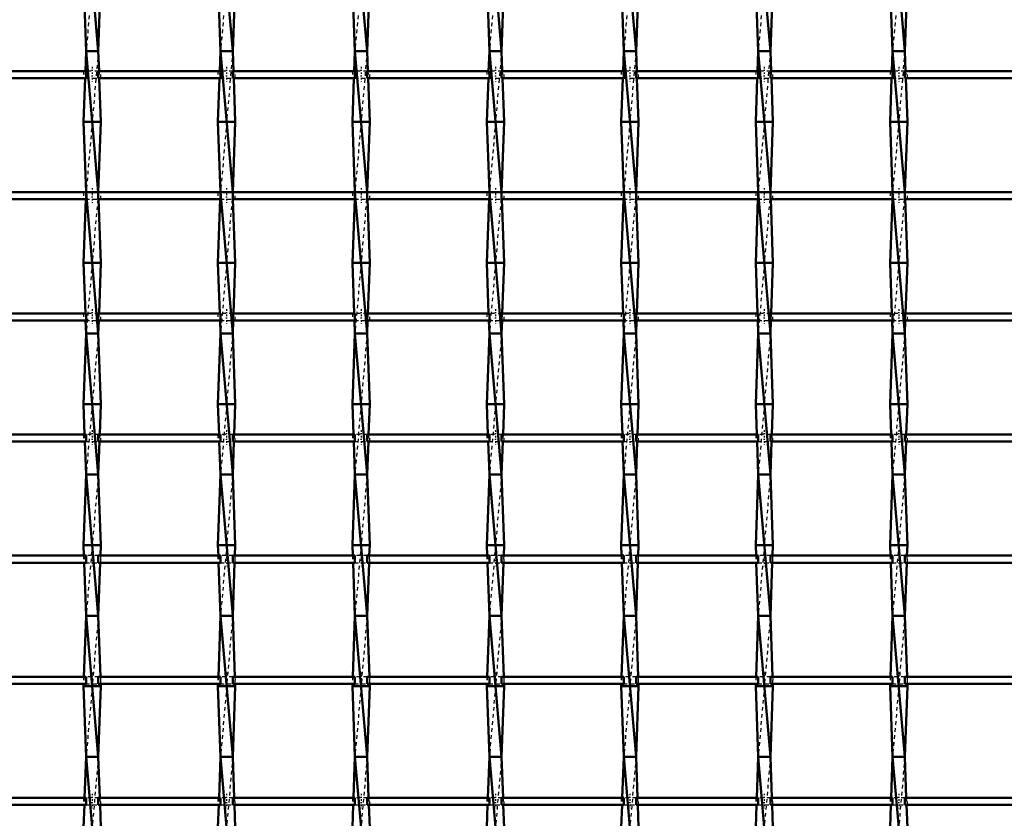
# Model space of a CAD drawing. Header units: millimetres. Extents: x -746 to 532, y -500 to 878.
# Tile 8 of 16: x -173 to 106, y -279 to -53. Entities that reach past the tile are written whole.
import ezdxf

# ---------------------------------------------------------------- set-up
doc = ezdxf.new("R2010")
doc.units = ezdxf.units.MM
doc.linetypes.add('Center', pattern=[1.5, 0.45, -0.5, 0.05, -0.5])
doc.linetypes.add('Dashed', pattern=[2, 1, -1])
for name, color, linetype, lineweight in [('AM_0', 7, 'Continuous', 50), ('AM_7', 7, 'Center', 25), ('AM_9', 6, 'Dashed', 25)]:
    doc.layers.add(name, color=color, linetype=linetype, lineweight=lineweight)

# ---------------------------------------------------------------- blocks, each defined once
blk = doc.blocks.new('9_46i0op5cmz2cym38dftzg85yj________0_in_LSSP2303438211800100035010_4')
at = {"layer": 'AM_0'}
for p, q in [((-154.13, -22), (-150.67, -62)), ((-154.85, -42), (-154.13, -62)), ((-149.95, -42), (-150.67, -62)), ((-154.13, -62), (-154.34, -67.66)), ((-150.67, -62), (-154.13, -62)), ((-154.13, -62), (-150.67, -102)), ((-150.67, -62), (-150.46, -67.66)), ((-154.41, -69.66), (-154.85, -82)), ((-150.39, -69.66), (-149.95, -82)), ((-154.85, -82), (-154.13, -102)), ((-149.95, -82), (-154.85, -82)), ((-149.95, -82), (-150.67, -101.99)), ((-154.13, -102), (-150.67, -142)), ((-150.67, -102), (-154.13, -102)), ((-154.2, -103.99), (-154.85, -122)), ((-150.6, -103.99), (-149.95, -122)), ((-149.95, -122), (-154.85, -122)), ((-154.85, -122), (-154.34, -136.32)), ((-149.95, -122), (-150.46, -136.32)), ((-154.26, -138.32), (-154.13, -142)), ((-150.54, -138.32), (-150.67, -142)), ((-154.13, -142), (-154.85, -162)), ((-154.13, -142), (-150.67, -182)), ((-150.67, -142), (-154.13, -142)), ((-150.67, -142), (-149.95, -162)), ((-149.95, -162), (-154.85, -162)), ((-154.85, -162), (-154.54, -170.65)), ((-149.95, -162), (-150.26, -170.65)), ((-154.47, -172.65), (-154.13, -182)), ((-150.33, -172.65), (-150.67, -182)), ((-154.13, -182), (-154.85, -202)), ((-154.13, -182), (-150.67, -222)), ((-150.67, -182), (-154.13, -182)), ((-150.67, -182), (-149.95, -202)), ((-149.95, -202), (-154.85, -202)), ((-154.85, -202), (-154.74, -204.98)), ((-149.95, -202), (-150.06, -204.98)), ((-154.67, -206.98), (-154.13, -222)), ((-150.13, -206.98), (-150.67, -222)), ((-154.13, -222), (-154.75, -239.31)), ((-154.13, -222), (-150.67, -262)), ((-150.67, -222), (-154.13, -222)), ((-150.67, -222), (-150.05, -239.31)), ((-154.83, -241.31), (-154.85, -242)), ((-154.85, -242), (-154.13, -262)), ((-149.95, -242), (-154.85, -242)), ((-149.95, -242), (-150.67, -262)), ((-149.97, -241.31), (-149.95, -242)), ((-154.13, -262), (-154.55, -273.64)), ((-150.67, -262), (-154.13, -262)), ((-154.13, -262), (-150.67, -302)), ((-150.67, -262), (-150.25, -273.64)), ((-154.62, -275.64), (-154.85, -282)), ((-150.18, -275.64), (-149.95, -282))]:
    blk.add_line(p, q, dxfattribs=at)
at = {"layer": 'AM_9'}
for p, q in [((-150.67, -22), (-154.13, -62)), ((-150.67, -62), (-154.13, -102)), ((-154.34, -67.66), (-154.41, -69.66)), ((-150.46, -67.66), (-150.39, -69.66)), ((-154.13, -102), (-154.2, -103.99)), ((-150.67, -102), (-154.13, -142)), ((-150.67, -101.99), (-150.67, -102)), ((-150.67, -102), (-150.6, -103.99)), ((-154.34, -136.32), (-154.26, -138.32)), ((-150.46, -136.32), (-150.54, -138.32)), ((-150.67, -142), (-154.13, -182)), ((-154.54, -170.65), (-154.47, -172.65)), ((-150.26, -170.65), (-150.33, -172.65)), ((-150.67, -182), (-154.13, -222)), ((-154.74, -204.98), (-154.67, -206.98)), ((-150.06, -204.98), (-150.13, -206.98)), ((-150.67, -222), (-154.13, -262)), ((-154.75, -239.31), (-154.83, -241.31)), ((-150.05, -239.31), (-149.97, -241.31)), ((-150.67, -262), (-154.13, -302)), ((-154.55, -273.64), (-154.62, -275.64)), ((-150.25, -273.64), (-150.18, -275.64))]:
    blk.add_line(p, q, dxfattribs=at)
blk = doc.blocks.new('10_gucr9vk588fyxqdkzhwn89y7b________0_in_LSSP2303438211800100035010_4')
at = {"layer": 'AM_0'}
for p, q in [((-116.03, -22), (-112.57, -62)), ((-116.75, -42), (-116.03, -62)), ((-111.85, -42), (-112.57, -62)), ((-116.03, -62), (-116.24, -67.66)), ((-116.03, -62), (-112.57, -102)), ((-112.57, -62), (-116.03, -62)), ((-112.57, -62), (-112.36, -67.66)), ((-116.31, -69.66), (-116.75, -82)), ((-112.29, -69.66), (-111.85, -82)), ((-116.75, -82), (-116.03, -102)), ((-111.85, -82), (-116.75, -82)), ((-111.85, -82), (-112.57, -101.99)), ((-116.03, -102), (-112.57, -142)), ((-112.57, -102), (-116.03, -102)), ((-116.1, -103.99), (-116.75, -122)), ((-112.5, -103.99), (-111.85, -122)), ((-116.75, -122), (-116.24, -136.32)), ((-111.85, -122), (-116.75, -122)), ((-111.85, -122), (-112.36, -136.32)), ((-116.16, -138.32), (-116.03, -142)), ((-112.44, -138.32), (-112.57, -142)), ((-116.03, -142), (-116.75, -162)), ((-112.57, -142), (-116.03, -142)), ((-116.03, -142), (-112.57, -182)), ((-112.57, -142), (-111.85, -162)), ((-111.85, -162), (-116.75, -162)), ((-116.75, -162), (-116.44, -170.65)), ((-111.85, -162), (-112.16, -170.65)), ((-116.37, -172.65), (-116.03, -182)), ((-112.23, -172.65), (-112.57, -182)), ((-116.03, -182), (-116.75, -202)), ((-116.03, -182), (-112.57, -222)), ((-112.57, -182), (-116.03, -182)), ((-112.57, -182), (-111.85, -202)), ((-111.85, -202), (-116.75, -202)), ((-116.75, -202), (-116.64, -204.98)), ((-111.85, -202), (-111.96, -204.98)), ((-116.57, -206.98), (-116.03, -222)), ((-112.03, -206.98), (-112.57, -222)), ((-116.03, -222), (-116.65, -239.31)), ((-116.03, -222), (-112.57, -262)), ((-112.57, -222), (-116.03, -222)), ((-112.57, -222), (-111.95, -239.31)), ((-116.73, -241.31), (-116.75, -242)), ((-111.85, -242), (-116.75, -242)), ((-116.75, -242), (-116.03, -262)), ((-111.85, -242), (-112.57, -262)), ((-111.87, -241.31), (-111.85, -242)), ((-116.03, -262), (-116.45, -273.64)), ((-116.03, -262), (-112.57, -302)), ((-112.57, -262), (-116.03, -262)), ((-112.57, -262), (-112.15, -273.64)), ((-116.52, -275.64), (-116.75, -282)), ((-112.08, -275.64), (-111.85, -282))]:
    blk.add_line(p, q, dxfattribs=at)
at = {"layer": 'AM_9'}
for p, q in [((-112.57, -22), (-116.03, -62)), ((-112.57, -62), (-116.03, -102)), ((-116.24, -67.66), (-116.31, -69.66)), ((-112.36, -67.66), (-112.29, -69.66)), ((-116.03, -102), (-116.1, -103.99)), ((-112.57, -102), (-116.03, -142)), ((-112.57, -101.99), (-112.57, -102)), ((-112.57, -102), (-112.5, -103.99)), ((-116.24, -136.32), (-116.16, -138.32)), ((-112.36, -136.32), (-112.44, -138.32)), ((-112.57, -142), (-116.03, -182)), ((-116.44, -170.65), (-116.37, -172.65)), ((-112.16, -170.65), (-112.23, -172.65)), ((-112.57, -182), (-116.03, -222)), ((-116.64, -204.98), (-116.57, -206.98)), ((-111.96, -204.98), (-112.03, -206.98)), ((-112.57, -222), (-116.03, -262)), ((-116.65, -239.31), (-116.73, -241.31)), ((-111.95, -239.31), (-111.87, -241.31)), ((-112.57, -262), (-116.03, -302)), ((-116.45, -273.64), (-116.52, -275.64)), ((-112.15, -273.64), (-112.08, -275.64))]:
    blk.add_line(p, q, dxfattribs=at)
blk = doc.blocks.new('11_9jeyl3pozs5ctkztnhtg4qyzk________0_in_LSSP2303438211800100035010_4')
at = {"layer": 'AM_0'}
for p, q in [((-77.93, -22), (-74.47, -62)), ((-78.65, -42), (-77.93, -62)), ((-73.75, -42), (-74.47, -62)), ((-77.93, -62), (-78.14, -67.66)), ((-77.93, -62), (-74.47, -102)), ((-74.47, -62), (-77.93, -62)), ((-74.47, -62), (-74.26, -67.66)), ((-78.21, -69.66), (-78.65, -82)), ((-74.19, -69.66), (-73.75, -82)), ((-78.65, -82), (-77.93, -102)), ((-73.75, -82), (-78.65, -82)), ((-73.75, -82), (-74.47, -101.99)), ((-77.93, -102), (-74.47, -142)), ((-74.47, -102), (-77.93, -102)), ((-78, -103.99), (-78.65, -122)), ((-74.4, -103.99), (-73.75, -122)), ((-78.65, -122), (-78.14, -136.32)), ((-73.75, -122), (-78.65, -122)), ((-73.75, -122), (-74.26, -136.32)), ((-78.06, -138.32), (-77.93, -142)), ((-74.34, -138.32), (-74.47, -142)), ((-77.93, -142), (-78.65, -162)), ((-74.47, -142), (-77.93, -142)), ((-77.93, -142), (-74.47, -182)), ((-74.47, -142), (-73.75, -162)), ((-73.75, -162), (-78.65, -162)), ((-78.65, -162), (-78.34, -170.65)), ((-73.75, -162), (-74.06, -170.65)), ((-78.27, -172.65), (-77.93, -182)), ((-74.13, -172.65), (-74.47, -182)), ((-77.93, -182), (-78.65, -202)), ((-74.47, -182), (-77.93, -182)), ((-77.93, -182), (-74.47, -222)), ((-74.47, -182), (-73.75, -202)), ((-73.75, -202), (-78.65, -202)), ((-78.65, -202), (-78.54, -204.98)), ((-73.75, -202), (-73.86, -204.98)), ((-78.47, -206.98), (-77.93, -222)), ((-73.93, -206.98), (-74.47, -222)), ((-77.93, -222), (-78.55, -239.31)), ((-77.93, -222), (-74.47, -262)), ((-74.47, -222), (-77.93, -222)), ((-74.47, -222), (-73.85, -239.31)), ((-78.63, -241.31), (-78.65, -242)), ((-78.65, -242), (-77.93, -262)), ((-73.75, -242), (-78.65, -242)), ((-73.75, -242), (-74.47, -262)), ((-73.77, -241.31), (-73.75, -242)), ((-77.93, -262), (-78.35, -273.64)), ((-77.93, -262), (-74.47, -302)), ((-74.47, -262), (-77.93, -262)), ((-74.47, -262), (-74.05, -273.64)), ((-78.42, -275.64), (-78.65, -282)), ((-73.98, -275.64), (-73.75, -282))]:
    blk.add_line(p, q, dxfattribs=at)
at = {"layer": 'AM_9'}
for p, q in [((-74.47, -22), (-77.93, -62)), ((-74.47, -62), (-77.93, -102)), ((-78.14, -67.66), (-78.21, -69.66)), ((-74.26, -67.66), (-74.19, -69.66)), ((-77.93, -102), (-78, -103.99)), ((-74.47, -102), (-77.93, -142)), ((-74.47, -101.99), (-74.47, -102)), ((-74.47, -102), (-74.4, -103.99)), ((-78.14, -136.32), (-78.06, -138.32)), ((-74.26, -136.32), (-74.34, -138.32)), ((-74.47, -142), (-77.93, -182)), ((-78.34, -170.65), (-78.27, -172.65)), ((-74.06, -170.65), (-74.13, -172.65)), ((-74.47, -182), (-77.93, -222)), ((-78.54, -204.98), (-78.47, -206.98)), ((-73.86, -204.98), (-73.93, -206.98)), ((-74.47, -222), (-77.93, -262)), ((-78.55, -239.31), (-78.63, -241.31)), ((-73.85, -239.31), (-73.77, -241.31)), ((-74.47, -262), (-77.93, -302)), ((-78.35, -273.64), (-78.42, -275.64)), ((-74.05, -273.64), (-73.98, -275.64))]:
    blk.add_line(p, q, dxfattribs=at)
blk = doc.blocks.new('12_7egzcn4bgrqp8jsu6ovi1uvje________0_in_LSSP2303438211800100035010_4')
at = {"layer": 'AM_0'}
for p, q in [((-39.83, -22), (-36.37, -62)), ((-40.55, -42), (-39.83, -62)), ((-35.65, -42), (-36.37, -62)), ((-39.83, -62), (-40.04, -67.66)), ((-39.83, -62), (-36.37, -102)), ((-36.37, -62), (-39.83, -62)), ((-36.37, -62), (-36.16, -67.66)), ((-40.11, -69.66), (-40.55, -82)), ((-36.09, -69.66), (-35.65, -82)), ((-35.65, -82), (-40.55, -82)), ((-40.55, -82), (-39.83, -102)), ((-35.65, -82), (-36.37, -101.99)), ((-39.83, -102), (-36.37, -142)), ((-36.37, -102), (-39.83, -102)), ((-39.9, -103.99), (-40.55, -122)), ((-36.3, -103.99), (-35.65, -122)), ((-35.65, -122), (-40.55, -122)), ((-40.55, -122), (-40.04, -136.32)), ((-35.65, -122), (-36.16, -136.32)), ((-39.96, -138.32), (-39.83, -142)), ((-36.24, -138.32), (-36.37, -142)), ((-39.83, -142), (-40.55, -162)), ((-39.83, -142), (-36.37, -182)), ((-36.37, -142), (-39.83, -142)), ((-36.37, -142), (-35.65, -162)), ((-35.65, -162), (-40.55, -162)), ((-40.55, -162), (-40.24, -170.65)), ((-35.65, -162), (-35.96, -170.65)), ((-40.17, -172.65), (-39.83, -182)), ((-36.03, -172.65), (-36.37, -182)), ((-39.83, -182), (-40.55, -202)), ((-39.83, -182), (-36.37, -222)), ((-36.37, -182), (-39.83, -182)), ((-36.37, -182), (-35.65, -202)), ((-40.55, -202), (-40.44, -204.98)), ((-35.65, -202), (-40.55, -202)), ((-35.65, -202), (-35.76, -204.98)), ((-40.37, -206.98), (-39.83, -222)), ((-35.83, -206.98), (-36.37, -222)), ((-39.83, -222), (-40.45, -239.31)), ((-39.83, -222), (-36.37, -262)), ((-36.37, -222), (-39.83, -222)), ((-36.37, -222), (-35.75, -239.31)), ((-40.53, -241.31), (-40.55, -242)), ((-35.65, -242), (-40.55, -242)), ((-40.55, -242), (-39.83, -262)), ((-35.65, -242), (-36.37, -262)), ((-35.67, -241.31), (-35.65, -242)), ((-39.83, -262), (-40.25, -273.64)), ((-39.83, -262), (-36.37, -302)), ((-36.37, -262), (-39.83, -262)), ((-36.37, -262), (-35.95, -273.64)), ((-40.32, -275.64), (-40.55, -282)), ((-35.88, -275.64), (-35.65, -282))]:
    blk.add_line(p, q, dxfattribs=at)
at = {"layer": 'AM_9'}
for p, q in [((-36.37, -22), (-39.83, -62)), ((-36.37, -62), (-39.83, -102)), ((-40.04, -67.66), (-40.11, -69.66)), ((-36.16, -67.66), (-36.09, -69.66)), ((-39.83, -102), (-39.9, -103.99)), ((-36.37, -102), (-39.83, -142)), ((-36.37, -101.99), (-36.37, -102)), ((-36.37, -102), (-36.3, -103.99)), ((-40.04, -136.32), (-39.96, -138.32)), ((-36.16, -136.32), (-36.24, -138.32)), ((-36.37, -142), (-39.83, -182)), ((-40.24, -170.65), (-40.17, -172.65)), ((-35.96, -170.65), (-36.03, -172.65)), ((-36.37, -182), (-39.83, -222)), ((-40.44, -204.98), (-40.37, -206.98)), ((-35.76, -204.98), (-35.83, -206.98)), ((-36.37, -222), (-39.83, -262)), ((-40.45, -239.31), (-40.53, -241.31)), ((-35.75, -239.31), (-35.67, -241.31)), ((-36.37, -262), (-39.83, -302)), ((-40.25, -273.64), (-40.32, -275.64)), ((-35.95, -273.64), (-35.88, -275.64))]:
    blk.add_line(p, q, dxfattribs=at)
blk = doc.blocks.new('13_pkba8w74onnq8aukz9qilmabv________0_in_LSSP2303438211800100035010_4')
at = {"layer": 'AM_0'}
for p, q in [((-1.73, -22), (1.73, -62)), ((-2.45, -42), (-1.73, -62)), ((2.45, -42), (1.73, -62)), ((-1.73, -62), (-1.94, -67.66)), ((-1.73, -62), (1.73, -102)), ((1.73, -62), (-1.73, -62)), ((1.73, -62), (1.94, -67.66)), ((-2.01, -69.66), (-2.45, -82)), ((2.01, -69.66), (2.45, -82)), ((2.45, -82), (-2.45, -82)), ((-2.45, -82), (-1.73, -102)), ((2.45, -82), (1.73, -101.99)), ((-1.73, -102), (1.73, -142)), ((1.73, -102), (-1.73, -102)), ((-1.8, -103.99), (-2.45, -122)), ((1.8, -103.99), (2.45, -122)), ((2.45, -122), (-2.45, -122)), ((-2.45, -122), (-1.94, -136.32)), ((2.45, -122), (1.94, -136.32)), ((-1.86, -138.32), (-1.73, -142)), ((1.86, -138.32), (1.73, -142)), ((-1.73, -142), (-2.45, -162)), ((-1.73, -142), (1.73, -182)), ((1.73, -142), (-1.73, -142)), ((1.73, -142), (2.45, -162)), ((2.45, -162), (-2.45, -162)), ((-2.45, -162), (-2.14, -170.65)), ((2.45, -162), (2.14, -170.65)), ((-2.07, -172.65), (-1.73, -182)), ((2.07, -172.65), (1.73, -182)), ((-1.73, -182), (-2.45, -202)), ((-1.73, -182), (1.73, -222)), ((1.73, -182), (-1.73, -182)), ((1.73, -182), (2.45, -202)), ((-2.45, -202), (-2.34, -204.98)), ((2.45, -202), (-2.45, -202)), ((2.45, -202), (2.34, -204.98)), ((-2.27, -206.98), (-1.73, -222)), ((2.27, -206.98), (1.73, -222)), ((-1.73, -222), (-2.35, -239.31)), ((-1.73, -222), (1.73, -262)), ((1.73, -222), (-1.73, -222)), ((1.73, -222), (2.35, -239.31)), ((-2.43, -241.31), (-2.45, -242)), ((2.45, -242), (-2.45, -242)), ((-2.45, -242), (-1.73, -262)), ((2.45, -242), (1.73, -262)), ((2.43, -241.31), (2.45, -242)), ((-1.73, -262), (-2.15, -273.64)), ((-1.73, -262), (1.73, -302)), ((1.73, -262), (-1.73, -262)), ((1.73, -262), (2.15, -273.64)), ((-2.22, -275.64), (-2.45, -282)), ((2.22, -275.64), (2.45, -282))]:
    blk.add_line(p, q, dxfattribs=at)
at = {"layer": 'AM_9'}
for p, q in [((1.73, -22), (-1.73, -62)), ((1.73, -62), (-1.73, -102)), ((-1.94, -67.66), (-2.01, -69.66)), ((1.94, -67.66), (2.01, -69.66)), ((-1.73, -102), (-1.8, -103.99)), ((1.73, -102), (-1.73, -142)), ((1.73, -101.99), (1.73, -102)), ((1.73, -102), (1.8, -103.99)), ((-1.94, -136.32), (-1.86, -138.32)), ((1.94, -136.32), (1.86, -138.32)), ((1.73, -142), (-1.73, -182)), ((-2.14, -170.65), (-2.07, -172.65)), ((2.14, -170.65), (2.07, -172.65)), ((1.73, -182), (-1.73, -222)), ((-2.34, -204.98), (-2.27, -206.98)), ((2.34, -204.98), (2.27, -206.98)), ((1.73, -222), (-1.73, -262)), ((-2.35, -239.31), (-2.43, -241.31)), ((2.35, -239.31), (2.43, -241.31)), ((1.73, -262), (-1.73, -302)), ((-2.15, -273.64), (-2.22, -275.64)), ((2.15, -273.64), (2.22, -275.64))]:
    blk.add_line(p, q, dxfattribs=at)
blk = doc.blocks.new('14_75t9is8yfoc9065000ngrv4vb________0_in_LSSP2303438211800100035010_4')
at = {"layer": 'AM_0'}
for p, q in [((36.37, -22), (39.83, -62)), ((35.65, -42), (36.37, -62)), ((40.55, -42), (39.83, -62)), ((36.37, -62), (36.16, -67.66)), ((36.37, -62), (39.83, -102)), ((39.83, -62), (36.37, -62)), ((39.83, -62), (40.04, -67.66)), ((36.09, -69.66), (35.65, -82)), ((40.11, -69.66), (40.55, -82)), ((35.65, -82), (36.37, -102)), ((40.55, -82), (35.65, -82)), ((40.55, -82), (39.83, -101.99)), ((36.37, -102), (39.83, -142)), ((39.83, -102), (36.37, -102)), ((36.3, -103.99), (35.65, -122)), ((39.9, -103.99), (40.55, -122)), ((35.65, -122), (36.16, -136.32)), ((40.55, -122), (35.65, -122)), ((40.55, -122), (40.04, -136.32)), ((36.24, -138.32), (36.37, -142)), ((39.96, -138.32), (39.83, -142)), ((36.37, -142), (35.65, -162)), ((36.37, -142), (39.83, -182)), ((39.83, -142), (36.37, -142)), ((39.83, -142), (40.55, -162)), ((40.55, -162), (35.65, -162)), ((35.65, -162), (35.96, -170.65)), ((40.55, -162), (40.24, -170.65)), ((36.03, -172.65), (36.37, -182)), ((40.17, -172.65), (39.83, -182)), ((36.37, -182), (35.65, -202)), ((36.37, -182), (39.83, -222)), ((39.83, -182), (36.37, -182)), ((39.83, -182), (40.55, -202)), ((40.55, -202), (35.65, -202)), ((35.65, -202), (35.76, -204.98)), ((40.55, -202), (40.44, -204.98)), ((35.83, -206.98), (36.37, -222)), ((40.37, -206.98), (39.83, -222)), ((36.37, -222), (35.75, -239.31)), ((36.37, -222), (39.83, -262)), ((39.83, -222), (36.37, -222)), ((39.83, -222), (40.45, -239.31)), ((35.67, -241.31), (35.65, -242)), ((40.55, -242), (35.65, -242)), ((35.65, -242), (36.37, -262)), ((40.55, -242), (39.83, -262)), ((40.53, -241.31), (40.55, -242)), ((36.37, -262), (35.95, -273.64)), ((36.37, -262), (39.83, -302)), ((39.83, -262), (36.37, -262)), ((39.83, -262), (40.25, -273.64)), ((35.88, -275.64), (35.65, -282)), ((40.32, -275.64), (40.55, -282))]:
    blk.add_line(p, q, dxfattribs=at)
at = {"layer": 'AM_9'}
for p, q in [((39.83, -22), (36.37, -62)), ((39.83, -62), (36.37, -102)), ((36.16, -67.66), (36.09, -69.66)), ((40.04, -67.66), (40.11, -69.66)), ((36.37, -102), (36.3, -103.99)), ((39.83, -102), (36.37, -142)), ((39.83, -101.99), (39.83, -102)), ((39.83, -102), (39.9, -103.99)), ((36.16, -136.32), (36.24, -138.32)), ((40.04, -136.32), (39.96, -138.32)), ((39.83, -142), (36.37, -182)), ((35.96, -170.65), (36.03, -172.65)), ((40.24, -170.65), (40.17, -172.65)), ((39.83, -182), (36.37, -222)), ((35.76, -204.98), (35.83, -206.98)), ((40.44, -204.98), (40.37, -206.98)), ((39.83, -222), (36.37, -262)), ((35.75, -239.31), (35.67, -241.31)), ((40.45, -239.31), (40.53, -241.31)), ((39.83, -262), (36.37, -302)), ((35.95, -273.64), (35.88, -275.64)), ((40.25, -273.64), (40.32, -275.64))]:
    blk.add_line(p, q, dxfattribs=at)
blk = doc.blocks.new('15_100idx0arfyi43uvn815dof4g________0_in_LSSP2303438211800100035010_4')
at = {"layer": 'AM_0'}
for p, q in [((74.47, -22), (77.93, -62)), ((73.75, -42), (74.47, -62)), ((78.65, -42), (77.93, -62)), ((74.47, -62), (74.26, -67.66)), ((74.47, -62), (77.93, -102)), ((77.93, -62), (74.47, -62)), ((77.93, -62), (78.14, -67.66)), ((74.19, -69.66), (73.75, -82)), ((78.21, -69.66), (78.65, -82)), ((78.65, -82), (73.75, -82)), ((73.75, -82), (74.47, -102)), ((78.65, -82), (77.93, -101.99)), ((74.47, -102), (77.93, -142)), ((77.93, -102), (74.47, -102)), ((74.4, -103.99), (73.75, -122)), ((78, -103.99), (78.65, -122)), ((73.75, -122), (74.26, -136.32)), ((78.65, -122), (73.75, -122)), ((78.65, -122), (78.14, -136.32)), ((74.34, -138.32), (74.47, -142)), ((78.06, -138.32), (77.93, -142)), ((74.47, -142), (73.75, -162)), ((77.93, -142), (74.47, -142)), ((74.47, -142), (77.93, -182)), ((77.93, -142), (78.65, -162)), ((78.65, -162), (73.75, -162)), ((73.75, -162), (74.06, -170.65)), ((78.65, -162), (78.34, -170.65)), ((74.13, -172.65), (74.47, -182)), ((78.27, -172.65), (77.93, -182)), ((74.47, -182), (73.75, -202)), ((77.93, -182), (74.47, -182)), ((74.47, -182), (77.93, -222)), ((77.93, -182), (78.65, -202)), ((78.65, -202), (73.75, -202)), ((73.75, -202), (73.86, -204.98)), ((78.65, -202), (78.54, -204.98)), ((73.93, -206.98), (74.47, -222)), ((78.47, -206.98), (77.93, -222)), ((74.47, -222), (73.85, -239.31)), ((74.47, -222), (77.93, -262)), ((77.93, -222), (74.47, -222)), ((77.93, -222), (78.55, -239.31)), ((73.77, -241.31), (73.75, -242)), ((78.65, -242), (73.75, -242)), ((73.75, -242), (74.47, -262)), ((78.65, -242), (77.93, -262)), ((78.63, -241.31), (78.65, -242)), ((74.47, -262), (74.05, -273.64)), ((74.47, -262), (77.93, -302)), ((77.93, -262), (74.47, -262)), ((77.93, -262), (78.35, -273.64)), ((73.98, -275.64), (73.75, -282)), ((78.42, -275.64), (78.65, -282))]:
    blk.add_line(p, q, dxfattribs=at)
at = {"layer": 'AM_9'}
for p, q in [((77.93, -22), (74.47, -62)), ((77.93, -62), (74.47, -102)), ((74.26, -67.66), (74.19, -69.66)), ((78.14, -67.66), (78.21, -69.66)), ((74.47, -102), (74.4, -103.99)), ((77.93, -102), (74.47, -142)), ((77.93, -101.99), (77.93, -102)), ((77.93, -102), (78, -103.99)), ((74.26, -136.32), (74.34, -138.32)), ((78.14, -136.32), (78.06, -138.32)), ((77.93, -142), (74.47, -182)), ((74.06, -170.65), (74.13, -172.65)), ((78.34, -170.65), (78.27, -172.65)), ((77.93, -182), (74.47, -222)), ((73.86, -204.98), (73.93, -206.98)), ((78.54, -204.98), (78.47, -206.98)), ((77.93, -222), (74.47, -262)), ((73.85, -239.31), (73.77, -241.31)), ((78.55, -239.31), (78.63, -241.31)), ((77.93, -262), (74.47, -302)), ((74.05, -273.64), (73.98, -275.64)), ((78.35, -273.64), (78.42, -275.64))]:
    blk.add_line(p, q, dxfattribs=at)
blk = doc.blocks.new('31_w94egybavsfqn215ydkq1z0ic________0_in_LSSP2303438211800100035010_4')
at = {"layer": 'AM_0'}
for p, q in [((-154.13, -273.64), (-188.77, -273.64)), ((-154.13, -275.64), (-188.77, -275.64)), ((-154.13, -273.64), (-154.13, -275.64)), ((-150.67, -275.64), (-150.67, -273.64)), ((-116.03, -273.64), (-150.67, -273.64)), ((-116.03, -275.64), (-150.67, -275.64)), ((-116.03, -273.64), (-116.03, -275.64)), ((-77.93, -273.64), (-112.57, -273.64)), ((-112.57, -275.64), (-112.57, -273.64)), ((-77.93, -275.64), (-112.57, -275.64)), ((-77.93, -273.64), (-77.93, -275.64)), ((-74.47, -275.64), (-74.47, -273.64)), ((-39.83, -273.64), (-74.47, -273.64)), ((-39.83, -275.64), (-74.47, -275.64)), ((-39.83, -273.64), (-39.83, -275.64)), ((-36.37, -275.64), (-36.37, -273.64)), ((-1.73, -273.64), (-36.37, -273.64)), ((-1.73, -275.64), (-36.37, -275.64)), ((-1.73, -273.64), (-1.73, -275.64)), ((1.73, -275.64), (1.73, -273.64)), ((36.37, -273.64), (1.73, -273.64)), ((36.37, -275.64), (1.73, -275.64)), ((36.37, -273.64), (36.37, -275.64)), ((39.83, -275.64), (39.83, -273.64)), ((74.47, -273.64), (39.83, -273.64)), ((74.47, -275.64), (39.83, -275.64)), ((74.47, -273.64), (74.47, -275.64)), ((77.93, -275.64), (77.93, -273.64)), ((112.57, -273.64), (77.93, -273.64)), ((112.57, -275.64), (77.93, -275.64))]:
    blk.add_line(p, q, dxfattribs=at)
at = {"layer": 'AM_7'}
for p, q in [((-152.4, -272.44), (-152.4, -276.84)), ((-114.3, -272.44), (-114.3, -276.84)), ((-76.2, -272.44), (-76.2, -276.84)), ((-38.1, -272.44), (-38.1, -276.84)), ((0, -272.44), (0, -276.84)), ((38.1, -272.44), (38.1, -276.84)), ((76.2, -272.44), (76.2, -276.84))]:
    blk.add_line(p, q, dxfattribs=at)
at = {"layer": 'AM_9'}
for p, q in [((-154.85, -273.64), (-154.85, -275.64)), ((-150.67, -273.64), (-154.13, -273.64)), ((-154.13, -275.64), (-150.67, -275.64)), ((-149.95, -275.64), (-149.95, -273.64)), ((-116.75, -273.64), (-116.75, -275.64)), ((-112.57, -273.64), (-116.03, -273.64)), ((-116.03, -275.64), (-112.57, -275.64)), ((-111.85, -275.64), (-111.85, -273.64)), ((-78.65, -273.64), (-78.65, -275.64)), ((-74.47, -273.64), (-77.93, -273.64)), ((-77.93, -275.64), (-74.47, -275.64)), ((-73.75, -275.64), (-73.75, -273.64)), ((-40.55, -273.64), (-40.55, -275.64)), ((-36.37, -273.64), (-39.83, -273.64)), ((-39.83, -275.64), (-36.37, -275.64)), ((-35.65, -275.64), (-35.65, -273.64)), ((-2.45, -273.64), (-2.45, -275.64)), ((1.73, -273.64), (-1.73, -273.64)), ((-1.73, -275.64), (1.73, -275.64)), ((2.45, -275.64), (2.45, -273.64)), ((35.65, -273.64), (35.65, -275.64)), ((39.83, -273.64), (36.37, -273.64)), ((36.37, -275.64), (39.83, -275.64)), ((40.55, -275.64), (40.55, -273.64)), ((73.75, -273.64), (73.75, -275.64)), ((77.93, -273.64), (74.47, -273.64)), ((74.47, -275.64), (77.93, -275.64)), ((78.65, -275.64), (78.65, -273.64))]:
    blk.add_line(p, q, dxfattribs=at)
blk = doc.blocks.new('32_7j2u2g4rahm8mrwjf2ma18mql________0_in_LSSP2303438211800100035010_4')
at = {"layer": 'AM_0'}
for p, q in [((-154.13, -239.31), (-188.77, -239.31)), ((-154.13, -239.31), (-154.13, -241.31)), ((-116.03, -239.31), (-150.67, -239.31)), ((-150.67, -241.31), (-150.67, -239.31)), ((-116.03, -239.31), (-116.03, -241.31)), ((-112.57, -241.31), (-112.57, -239.31)), ((-77.93, -239.31), (-112.57, -239.31)), ((-77.93, -239.31), (-77.93, -241.31)), ((-74.47, -241.31), (-74.47, -239.31)), ((-39.83, -239.31), (-74.47, -239.31)), ((-39.83, -239.31), (-39.83, -241.31)), ((-36.37, -241.31), (-36.37, -239.31)), ((-1.73, -239.31), (-36.37, -239.31)), ((-1.73, -239.31), (-1.73, -241.31)), ((1.73, -241.31), (1.73, -239.31)), ((36.37, -239.31), (1.73, -239.31)), ((36.37, -239.31), (36.37, -241.31)), ((39.83, -241.31), (39.83, -239.31)), ((74.47, -239.31), (39.83, -239.31)), ((74.47, -239.31), (74.47, -241.31)), ((77.93, -241.31), (77.93, -239.31)), ((112.57, -239.31), (77.93, -239.31)), ((-154.13, -241.31), (-188.77, -241.31)), ((-116.03, -241.31), (-150.67, -241.31)), ((-77.93, -241.31), (-112.57, -241.31)), ((-39.83, -241.31), (-74.47, -241.31)), ((-1.73, -241.31), (-36.37, -241.31)), ((36.37, -241.31), (1.73, -241.31)), ((74.47, -241.31), (39.83, -241.31)), ((112.57, -241.31), (77.93, -241.31))]:
    blk.add_line(p, q, dxfattribs=at)
at = {"layer": 'AM_7'}
for p, q in [((-152.4, -238.11), (-152.4, -242.51)), ((-114.3, -238.11), (-114.3, -242.51)), ((-76.2, -238.11), (-76.2, -242.51)), ((-38.1, -238.11), (-38.1, -242.51)), ((0, -238.11), (0, -242.51)), ((38.1, -238.11), (38.1, -242.51)), ((76.2, -238.11), (76.2, -242.51))]:
    blk.add_line(p, q, dxfattribs=at)
at = {"layer": 'AM_9'}
for p, q in [((-154.85, -239.31), (-154.85, -241.31)), ((-150.67, -239.31), (-154.13, -239.31)), ((-149.95, -241.31), (-149.95, -239.31)), ((-116.75, -239.31), (-116.75, -241.31)), ((-112.57, -239.31), (-116.03, -239.31)), ((-111.85, -241.31), (-111.85, -239.31)), ((-78.65, -239.31), (-78.65, -241.31)), ((-74.47, -239.31), (-77.93, -239.31)), ((-73.75, -241.31), (-73.75, -239.31)), ((-40.55, -239.31), (-40.55, -241.31)), ((-36.37, -239.31), (-39.83, -239.31)), ((-35.65, -241.31), (-35.65, -239.31)), ((-2.45, -239.31), (-2.45, -241.31)), ((1.73, -239.31), (-1.73, -239.31)), ((2.45, -241.31), (2.45, -239.31)), ((35.65, -239.31), (35.65, -241.31)), ((39.83, -239.31), (36.37, -239.31)), ((40.55, -241.31), (40.55, -239.31)), ((73.75, -239.31), (73.75, -241.31)), ((77.93, -239.31), (74.47, -239.31)), ((78.65, -241.31), (78.65, -239.31)), ((-154.13, -241.31), (-150.67, -241.31)), ((-116.03, -241.31), (-112.57, -241.31)), ((-77.93, -241.31), (-74.47, -241.31)), ((-39.83, -241.31), (-36.37, -241.31)), ((-1.73, -241.31), (1.73, -241.31)), ((36.37, -241.31), (39.83, -241.31)), ((74.47, -241.31), (77.93, -241.31))]:
    blk.add_line(p, q, dxfattribs=at)
blk = doc.blocks.new('33_xxfocdjluecign4nla3bq3vjw________0_in_LSSP2303438211800100035010_4')
at = {"layer": 'AM_0'}
for p, q in [((-154.13, -204.98), (-188.77, -204.98)), ((-154.13, -204.98), (-154.13, -206.98)), ((-150.67, -206.98), (-150.67, -204.98)), ((-116.03, -204.98), (-150.67, -204.98)), ((-116.03, -204.98), (-116.03, -206.98)), ((-112.57, -206.98), (-112.57, -204.98)), ((-77.93, -204.98), (-112.57, -204.98)), ((-77.93, -204.98), (-77.93, -206.98)), ((-39.83, -204.98), (-74.47, -204.98)), ((-74.47, -206.98), (-74.47, -204.98)), ((-39.83, -204.98), (-39.83, -206.98)), ((-36.37, -206.98), (-36.37, -204.98)), ((-1.73, -204.98), (-36.37, -204.98)), ((-1.73, -204.98), (-1.73, -206.98)), ((1.73, -206.98), (1.73, -204.98)), ((36.37, -204.98), (1.73, -204.98)), ((36.37, -204.98), (36.37, -206.98)), ((39.83, -206.98), (39.83, -204.98)), ((74.47, -204.98), (39.83, -204.98)), ((74.47, -204.98), (74.47, -206.98)), ((77.93, -206.98), (77.93, -204.98)), ((112.57, -204.98), (77.93, -204.98)), ((-154.13, -206.98), (-188.77, -206.98)), ((-116.03, -206.98), (-150.67, -206.98)), ((-77.93, -206.98), (-112.57, -206.98)), ((-39.83, -206.98), (-74.47, -206.98)), ((-1.73, -206.98), (-36.37, -206.98)), ((36.37, -206.98), (1.73, -206.98)), ((74.47, -206.98), (39.83, -206.98)), ((112.57, -206.98), (77.93, -206.98))]:
    blk.add_line(p, q, dxfattribs=at)
at = {"layer": 'AM_7'}
for p, q in [((-152.4, -203.78), (-152.4, -208.18)), ((-114.3, -203.78), (-114.3, -208.18)), ((-76.2, -203.78), (-76.2, -208.18)), ((-38.1, -203.78), (-38.1, -208.18)), ((0, -203.78), (0, -208.18)), ((38.1, -203.78), (38.1, -208.18)), ((76.2, -203.78), (76.2, -208.18))]:
    blk.add_line(p, q, dxfattribs=at)
at = {"layer": 'AM_9'}
for p, q in [((-154.85, -204.98), (-154.85, -206.98)), ((-150.67, -204.98), (-154.13, -204.98)), ((-149.95, -206.98), (-149.95, -204.98)), ((-116.75, -204.98), (-116.75, -206.98)), ((-112.57, -204.98), (-116.03, -204.98)), ((-111.85, -206.98), (-111.85, -204.98)), ((-78.65, -204.98), (-78.65, -206.98)), ((-74.47, -204.98), (-77.93, -204.98)), ((-73.75, -206.98), (-73.75, -204.98)), ((-40.55, -204.98), (-40.55, -206.98)), ((-36.37, -204.98), (-39.83, -204.98)), ((-35.65, -206.98), (-35.65, -204.98)), ((-2.45, -204.98), (-2.45, -206.98)), ((1.73, -204.98), (-1.73, -204.98)), ((2.45, -206.98), (2.45, -204.98)), ((35.65, -204.98), (35.65, -206.98)), ((39.83, -204.98), (36.37, -204.98)), ((40.55, -206.98), (40.55, -204.98)), ((73.75, -204.98), (73.75, -206.98)), ((77.93, -204.98), (74.47, -204.98)), ((78.65, -206.98), (78.65, -204.98)), ((-154.13, -206.98), (-150.67, -206.98)), ((-116.03, -206.98), (-112.57, -206.98)), ((-77.93, -206.98), (-74.47, -206.98)), ((-39.83, -206.98), (-36.37, -206.98)), ((-1.73, -206.98), (1.73, -206.98)), ((36.37, -206.98), (39.83, -206.98)), ((74.47, -206.98), (77.93, -206.98))]:
    blk.add_line(p, q, dxfattribs=at)
blk = doc.blocks.new('34_tmqaksizy8vkmgg7tzgbmuj2c________0_in_LSSP2303438211800100035010_4')
at = {"layer": 'AM_0'}
for p, q in [((-154.13, -170.65), (-188.77, -170.65)), ((-154.13, -172.65), (-188.77, -172.65)), ((-154.13, -170.65), (-154.13, -172.65)), ((-150.67, -172.65), (-150.67, -170.65)), ((-116.03, -170.65), (-150.67, -170.65)), ((-116.03, -172.65), (-150.67, -172.65)), ((-116.03, -170.65), (-116.03, -172.65)), ((-77.93, -170.65), (-112.57, -170.65)), ((-112.57, -172.65), (-112.57, -170.65)), ((-77.93, -172.65), (-112.57, -172.65)), ((-77.93, -170.65), (-77.93, -172.65)), ((-74.47, -172.65), (-74.47, -170.65)), ((-39.83, -170.65), (-74.47, -170.65)), ((-39.83, -172.65), (-74.47, -172.65)), ((-39.83, -170.65), (-39.83, -172.65)), ((-36.37, -172.65), (-36.37, -170.65)), ((-1.73, -170.65), (-36.37, -170.65)), ((-1.73, -172.65), (-36.37, -172.65)), ((-1.73, -170.65), (-1.73, -172.65)), ((1.73, -172.65), (1.73, -170.65)), ((36.37, -170.65), (1.73, -170.65)), ((36.37, -172.65), (1.73, -172.65)), ((36.37, -170.65), (36.37, -172.65)), ((39.83, -172.65), (39.83, -170.65)), ((74.47, -170.65), (39.83, -170.65)), ((74.47, -172.65), (39.83, -172.65)), ((74.47, -170.65), (74.47, -172.65)), ((77.93, -172.65), (77.93, -170.65)), ((112.57, -170.65), (77.93, -170.65)), ((112.57, -172.65), (77.93, -172.65))]:
    blk.add_line(p, q, dxfattribs=at)
at = {"layer": 'AM_7'}
for p, q in [((-152.4, -169.45), (-152.4, -173.85)), ((-114.3, -169.45), (-114.3, -173.85)), ((-76.2, -169.45), (-76.2, -173.85)), ((-38.1, -169.45), (-38.1, -173.85)), ((0, -169.45), (0, -173.85)), ((38.1, -169.45), (38.1, -173.85)), ((76.2, -169.45), (76.2, -173.85))]:
    blk.add_line(p, q, dxfattribs=at)
at = {"layer": 'AM_9'}
for p, q in [((-154.85, -170.65), (-154.85, -172.65)), ((-150.67, -170.65), (-154.13, -170.65)), ((-154.13, -172.65), (-150.67, -172.65)), ((-149.95, -172.65), (-149.95, -170.65)), ((-116.75, -170.65), (-116.75, -172.65)), ((-112.57, -170.65), (-116.03, -170.65)), ((-116.03, -172.65), (-112.57, -172.65)), ((-111.85, -172.65), (-111.85, -170.65)), ((-78.65, -170.65), (-78.65, -172.65)), ((-74.47, -170.65), (-77.93, -170.65)), ((-77.93, -172.65), (-74.47, -172.65)), ((-73.75, -172.65), (-73.75, -170.65)), ((-40.55, -170.65), (-40.55, -172.65)), ((-36.37, -170.65), (-39.83, -170.65)), ((-39.83, -172.65), (-36.37, -172.65)), ((-35.65, -172.65), (-35.65, -170.65)), ((-2.45, -170.65), (-2.45, -172.65)), ((1.73, -170.65), (-1.73, -170.65)), ((-1.73, -172.65), (1.73, -172.65)), ((2.45, -172.65), (2.45, -170.65)), ((35.65, -170.65), (35.65, -172.65)), ((39.83, -170.65), (36.37, -170.65)), ((36.37, -172.65), (39.83, -172.65)), ((40.55, -172.65), (40.55, -170.65)), ((73.75, -170.65), (73.75, -172.65)), ((77.93, -170.65), (74.47, -170.65)), ((74.47, -172.65), (77.93, -172.65)), ((78.65, -172.65), (78.65, -170.65))]:
    blk.add_line(p, q, dxfattribs=at)
blk = doc.blocks.new('35_qs2fynw8iekxvcv4ikhd4gj6i________0_in_LSSP2303438211800100035010_4')
at = {"layer": 'AM_0'}
for p, q in [((-154.13, -136.32), (-188.77, -136.32)), ((-154.13, -136.32), (-154.13, -138.32)), ((-150.67, -138.32), (-150.67, -136.32)), ((-116.03, -136.32), (-150.67, -136.32)), ((-116.03, -136.32), (-116.03, -138.32)), ((-112.57, -138.32), (-112.57, -136.32)), ((-77.93, -136.32), (-112.57, -136.32)), ((-77.93, -136.32), (-77.93, -138.32)), ((-39.83, -136.32), (-74.47, -136.32)), ((-74.47, -138.32), (-74.47, -136.32)), ((-39.83, -136.32), (-39.83, -138.32)), ((-1.73, -136.32), (-36.37, -136.32)), ((-36.37, -138.32), (-36.37, -136.32)), ((-1.73, -136.32), (-1.73, -138.32)), ((1.73, -138.32), (1.73, -136.32)), ((36.37, -136.32), (1.73, -136.32)), ((36.37, -136.32), (36.37, -138.32)), ((39.83, -138.32), (39.83, -136.32)), ((74.47, -136.32), (39.83, -136.32)), ((74.47, -136.32), (74.47, -138.32)), ((77.93, -138.32), (77.93, -136.32)), ((112.57, -136.32), (77.93, -136.32)), ((-154.13, -138.32), (-188.77, -138.32)), ((-116.03, -138.32), (-150.67, -138.32)), ((-77.93, -138.32), (-112.57, -138.32)), ((-39.83, -138.32), (-74.47, -138.32)), ((-1.73, -138.32), (-36.37, -138.32)), ((36.37, -138.32), (1.73, -138.32)), ((74.47, -138.32), (39.83, -138.32)), ((112.57, -138.32), (77.93, -138.32))]:
    blk.add_line(p, q, dxfattribs=at)
at = {"layer": 'AM_7'}
for p, q in [((-152.4, -135.12), (-152.4, -139.52)), ((-114.3, -135.12), (-114.3, -139.52)), ((-76.2, -135.12), (-76.2, -139.52)), ((-38.1, -135.12), (-38.1, -139.52)), ((0, -135.12), (0, -139.52)), ((38.1, -135.12), (38.1, -139.52)), ((76.2, -135.12), (76.2, -139.52))]:
    blk.add_line(p, q, dxfattribs=at)
at = {"layer": 'AM_9'}
for p, q in [((-154.85, -136.32), (-154.85, -138.32)), ((-150.67, -136.32), (-154.13, -136.32)), ((-149.95, -138.32), (-149.95, -136.32)), ((-116.75, -136.32), (-116.75, -138.32)), ((-112.57, -136.32), (-116.03, -136.32)), ((-111.85, -138.32), (-111.85, -136.32)), ((-78.65, -136.32), (-78.65, -138.32)), ((-74.47, -136.32), (-77.93, -136.32)), ((-73.75, -138.32), (-73.75, -136.32)), ((-40.55, -136.32), (-40.55, -138.32)), ((-36.37, -136.32), (-39.83, -136.32)), ((-35.65, -138.32), (-35.65, -136.32)), ((-2.45, -136.32), (-2.45, -138.32)), ((1.73, -136.32), (-1.73, -136.32)), ((2.45, -138.32), (2.45, -136.32)), ((35.65, -136.32), (35.65, -138.32)), ((39.83, -136.32), (36.37, -136.32)), ((40.55, -138.32), (40.55, -136.32)), ((73.75, -136.32), (73.75, -138.32)), ((77.93, -136.32), (74.47, -136.32)), ((78.65, -138.32), (78.65, -136.32)), ((-154.13, -138.32), (-150.67, -138.32)), ((-116.03, -138.32), (-112.57, -138.32)), ((-77.93, -138.32), (-74.47, -138.32)), ((-39.83, -138.32), (-36.37, -138.32)), ((-1.73, -138.32), (1.73, -138.32)), ((36.37, -138.32), (39.83, -138.32)), ((74.47, -138.32), (77.93, -138.32))]:
    blk.add_line(p, q, dxfattribs=at)
blk = doc.blocks.new('36_csm2uxxo89v2w6o5htgp6q6ng________0_in_LSSP2303438211800100035010_4')
at = {"layer": 'AM_0'}
for p, q in [((-154.13, -101.99), (-188.77, -101.99)), ((-154.13, -101.99), (-154.13, -103.99)), ((-116.03, -101.99), (-150.67, -101.99)), ((-150.67, -103.99), (-150.67, -101.99)), ((-116.03, -101.99), (-116.03, -103.99)), ((-77.93, -101.99), (-112.57, -101.99)), ((-112.57, -103.99), (-112.57, -101.99)), ((-77.93, -101.99), (-77.93, -103.99)), ((-39.83, -101.99), (-74.47, -101.99)), ((-74.47, -103.99), (-74.47, -101.99)), ((-39.83, -101.99), (-39.83, -103.99)), ((-36.37, -103.99), (-36.37, -101.99)), ((-1.73, -101.99), (-36.37, -101.99)), ((-1.73, -101.99), (-1.73, -103.99)), ((1.73, -103.99), (1.73, -101.99)), ((36.37, -101.99), (1.73, -101.99)), ((36.37, -101.99), (36.37, -103.99)), ((39.83, -103.99), (39.83, -101.99)), ((74.47, -101.99), (39.83, -101.99)), ((74.47, -101.99), (74.47, -103.99)), ((77.93, -103.99), (77.93, -101.99)), ((112.57, -101.99), (77.93, -101.99)), ((-154.13, -103.99), (-188.77, -103.99)), ((-116.03, -103.99), (-150.67, -103.99)), ((-77.93, -103.99), (-112.57, -103.99)), ((-39.83, -103.99), (-74.47, -103.99)), ((-1.73, -103.99), (-36.37, -103.99)), ((36.37, -103.99), (1.73, -103.99)), ((74.47, -103.99), (39.83, -103.99)), ((112.57, -103.99), (77.93, -103.99))]:
    blk.add_line(p, q, dxfattribs=at)
at = {"layer": 'AM_7'}
for p, q in [((-152.4, -100.79), (-152.4, -105.19)), ((-114.3, -100.79), (-114.3, -105.19)), ((-76.2, -100.79), (-76.2, -105.19)), ((-38.1, -100.79), (-38.1, -105.19)), ((0, -100.79), (0, -105.19)), ((38.1, -100.79), (38.1, -105.19)), ((76.2, -100.79), (76.2, -105.19))]:
    blk.add_line(p, q, dxfattribs=at)
at = {"layer": 'AM_9'}
for p, q in [((-154.85, -101.99), (-154.85, -103.99)), ((-150.67, -101.99), (-154.13, -101.99)), ((-149.95, -103.99), (-149.95, -101.99)), ((-116.75, -101.99), (-116.75, -103.99)), ((-112.57, -101.99), (-116.03, -101.99)), ((-111.85, -103.99), (-111.85, -101.99)), ((-78.65, -101.99), (-78.65, -103.99)), ((-74.47, -101.99), (-77.93, -101.99)), ((-73.75, -103.99), (-73.75, -101.99)), ((-40.55, -101.99), (-40.55, -103.99)), ((-36.37, -101.99), (-39.83, -101.99)), ((-35.65, -103.99), (-35.65, -101.99)), ((-2.45, -101.99), (-2.45, -103.99)), ((1.73, -101.99), (-1.73, -101.99)), ((2.45, -103.99), (2.45, -101.99)), ((35.65, -101.99), (35.65, -103.99)), ((39.83, -101.99), (36.37, -101.99)), ((40.55, -103.99), (40.55, -101.99)), ((73.75, -101.99), (73.75, -103.99)), ((77.93, -101.99), (74.47, -101.99)), ((78.65, -103.99), (78.65, -101.99)), ((-154.13, -103.99), (-150.67, -103.99)), ((-116.03, -103.99), (-112.57, -103.99)), ((-77.93, -103.99), (-74.47, -103.99)), ((-39.83, -103.99), (-36.37, -103.99)), ((-1.73, -103.99), (1.73, -103.99)), ((36.37, -103.99), (39.83, -103.99)), ((74.47, -103.99), (77.93, -103.99))]:
    blk.add_line(p, q, dxfattribs=at)
blk = doc.blocks.new('37_nvhpfetrkdhhl8562xrwb7obm________0_in_LSSP2303438211800100035010_4')
at = {"layer": 'AM_0'}
for p, q in [((-154.13, -67.66), (-188.77, -67.66)), ((-154.13, -69.66), (-188.77, -69.66)), ((-154.13, -67.66), (-154.13, -69.66)), ((-116.03, -67.66), (-150.67, -67.66)), ((-150.67, -69.66), (-150.67, -67.66)), ((-116.03, -69.66), (-150.67, -69.66)), ((-116.03, -67.66), (-116.03, -69.66)), ((-77.93, -67.66), (-112.57, -67.66)), ((-112.57, -69.66), (-112.57, -67.66)), ((-77.93, -69.66), (-112.57, -69.66)), ((-77.93, -67.66), (-77.93, -69.66)), ((-39.83, -67.66), (-74.47, -67.66)), ((-74.47, -69.66), (-74.47, -67.66)), ((-39.83, -69.66), (-74.47, -69.66)), ((-39.83, -67.66), (-39.83, -69.66)), ((-36.37, -69.66), (-36.37, -67.66)), ((-1.73, -67.66), (-36.37, -67.66)), ((-1.73, -69.66), (-36.37, -69.66)), ((-1.73, -67.66), (-1.73, -69.66)), ((1.73, -69.66), (1.73, -67.66)), ((36.37, -67.66), (1.73, -67.66)), ((36.37, -69.66), (1.73, -69.66)), ((36.37, -67.66), (36.37, -69.66)), ((39.83, -69.66), (39.83, -67.66)), ((74.47, -67.66), (39.83, -67.66)), ((74.47, -69.66), (39.83, -69.66)), ((74.47, -67.66), (74.47, -69.66)), ((112.57, -67.66), (77.93, -67.66)), ((77.93, -69.66), (77.93, -67.66)), ((112.57, -69.66), (77.93, -69.66))]:
    blk.add_line(p, q, dxfattribs=at)
at = {"layer": 'AM_7'}
for p, q in [((-152.4, -66.46), (-152.4, -70.86)), ((-114.3, -66.46), (-114.3, -70.86)), ((-76.2, -66.46), (-76.2, -70.86)), ((-38.1, -66.46), (-38.1, -70.86)), ((0, -66.46), (0, -70.86)), ((38.1, -66.46), (38.1, -70.86)), ((76.2, -66.46), (76.2, -70.86))]:
    blk.add_line(p, q, dxfattribs=at)
at = {"layer": 'AM_9'}
for p, q in [((-154.85, -67.66), (-154.85, -69.66)), ((-150.67, -67.66), (-154.13, -67.66)), ((-154.13, -69.66), (-150.67, -69.66)), ((-149.95, -69.66), (-149.95, -67.66)), ((-116.75, -67.66), (-116.75, -69.66)), ((-112.57, -67.66), (-116.03, -67.66)), ((-116.03, -69.66), (-112.57, -69.66)), ((-111.85, -69.66), (-111.85, -67.66)), ((-78.65, -67.66), (-78.65, -69.66)), ((-74.47, -67.66), (-77.93, -67.66)), ((-77.93, -69.66), (-74.47, -69.66)), ((-73.75, -69.66), (-73.75, -67.66)), ((-40.55, -67.66), (-40.55, -69.66)), ((-36.37, -67.66), (-39.83, -67.66)), ((-39.83, -69.66), (-36.37, -69.66)), ((-35.65, -69.66), (-35.65, -67.66)), ((-2.45, -67.66), (-2.45, -69.66)), ((1.73, -67.66), (-1.73, -67.66)), ((-1.73, -69.66), (1.73, -69.66)), ((2.45, -69.66), (2.45, -67.66)), ((35.65, -67.66), (35.65, -69.66)), ((39.83, -67.66), (36.37, -67.66)), ((36.37, -69.66), (39.83, -69.66)), ((40.55, -69.66), (40.55, -67.66)), ((73.75, -67.66), (73.75, -69.66)), ((77.93, -67.66), (74.47, -67.66)), ((74.47, -69.66), (77.93, -69.66)), ((78.65, -69.66), (78.65, -67.66))]:
    blk.add_line(p, q, dxfattribs=at)

msp = doc.modelspace()

# ---------------------------------------------------------------- block references
for name in ['9_46i0op5cmz2cym38dftzg85yj________0_in_LSSP2303438211800100035010_4', '10_gucr9vk588fyxqdkzhwn89y7b________0_in_LSSP2303438211800100035010_4', '11_9jeyl3pozs5ctkztnhtg4qyzk________0_in_LSSP2303438211800100035010_4', '12_7egzcn4bgrqp8jsu6ovi1uvje________0_in_LSSP2303438211800100035010_4', '13_pkba8w74onnq8aukz9qilmabv________0_in_LSSP2303438211800100035010_4', '14_75t9is8yfoc9065000ngrv4vb________0_in_LSSP2303438211800100035010_4', '15_100idx0arfyi43uvn815dof4g________0_in_LSSP2303438211800100035010_4', '37_nvhpfetrkdhhl8562xrwb7obm________0_in_LSSP2303438211800100035010_4', '36_csm2uxxo89v2w6o5htgp6q6ng________0_in_LSSP2303438211800100035010_4', '35_qs2fynw8iekxvcv4ikhd4gj6i________0_in_LSSP2303438211800100035010_4', '34_tmqaksizy8vkmgg7tzgbmuj2c________0_in_LSSP2303438211800100035010_4', '33_xxfocdjluecign4nla3bq3vjw________0_in_LSSP2303438211800100035010_4', '32_7j2u2g4rahm8mrwjf2ma18mql________0_in_LSSP2303438211800100035010_4', '31_w94egybavsfqn215ydkq1z0ic________0_in_LSSP2303438211800100035010_4']:
    msp.add_blockref(name, (0, 0))

doc.saveas('drawing.dxf')
